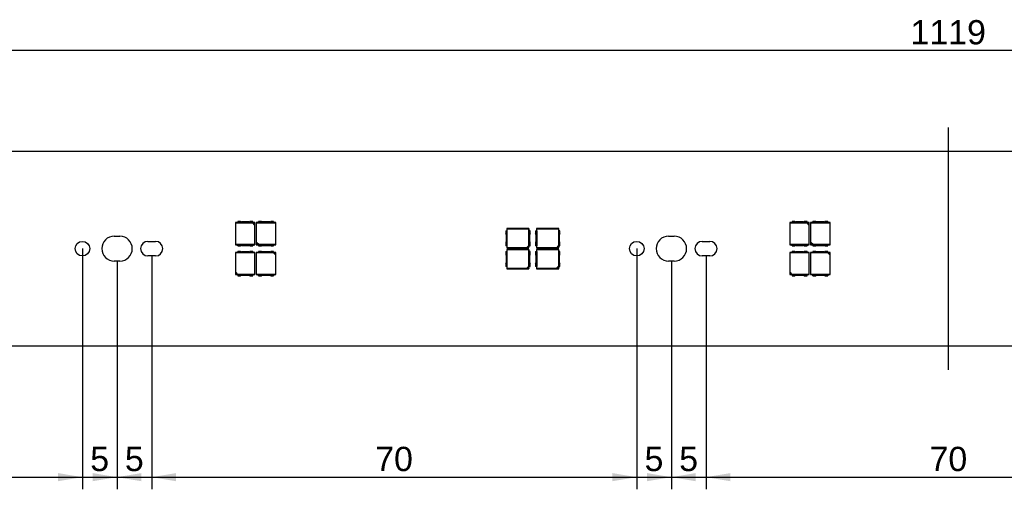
# Model space of a CAD drawing. Header units: millimetres. Extents: x 35 to 1170, y 11 to 451.
# Tile 8 of 19: x 461 to 603, y 294 to 362. Entities that reach past the tile are written whole.
import ezdxf
from ezdxf.enums import TextEntityAlignment as Align
from ezdxf.lldxf.tags import DXFTag

# ---------------------------------------------------------------- set-up
doc = ezdxf.new("R2010")
doc.units = ezdxf.units.MM
doc.layers.add('Default', color=7, linetype='Continuous')
doc.layers.add('LINLED_1120X28MM', color=7, linetype='Continuous')
doc.styles.add('SEACAD_Arial', font='arial.ttf')
tags = doc.linetypes.add('CENTER2', pattern=[28.575, 19.05, -3.175, 3.175, -3.175]).pattern_tags.tags
tags[10:11] = [DXFTag(74, 4), DXFTag(75, 0), DXFTag(340, '0'), DXFTag(46, 0.0), DXFTag(50, 0.0), DXFTag(44, 0.0), DXFTag(45, 0.0)]
tags[8:9] = [DXFTag(74, 4), DXFTag(75, 0), DXFTag(340, '0'), DXFTag(46, 0.0), DXFTag(50, 0.0), DXFTag(44, 0.0), DXFTag(45, 0.0)]
tags[6:7] = [DXFTag(74, 4), DXFTag(75, 0), DXFTag(340, '0'), DXFTag(46, 0.0), DXFTag(50, 0.0), DXFTag(44, 0.0), DXFTag(45, 0.0)]
tags[4:5] = [DXFTag(74, 4), DXFTag(75, 0), DXFTag(340, '0'), DXFTag(46, 0.0), DXFTag(50, 0.0), DXFTag(44, 0.0), DXFTag(45, 0.0)]
doc.dimstyles.new('ISO', dxfattribs={"dimtxt": 3.5, "dimasz": 3.5, "dimexe": 1.75, "dimexo": 0, "dimgap": 0.875, "dimtad": 1, "dimtxsty": 'SEACAD_Arial', "dimblk1": '_SE_FILLED', "dimblk2": '_SE_FILLED', "dimsah": 1, "dimcen": 1.75, "dimadec": 0, "dimazin": 0, "dimtfac": 0.5, "dimtdec": 3, "dimtmove": 0, "dimatfit": 3, "dimfxl": 1, "dimarcsym": 0})

# ---------------------------------------------------------------- blocks, each defined once
blk = doc.blocks.new('SEANNOT_GROUP4')
at = {"layer": 'Default', "color": 7, "linetype": 'CENTER2'}
blk.add_line((594.85, 311.05), (594.85, 346.05), dxfattribs=at)
blk = doc.blocks.new('SE')
at = {"layer": 'LINLED_1120X28MM', "color": 7, "linetype": 'Continuous'}
for p, q in [((1151.35, 342.55), (38.35, 342.55)), ((492.26, 332.3), (491.95, 332.3)), ((491.95, 332.3), (491.98, 332.27)), ((491.95, 332.3), (491.95, 329.1)), ((491.98, 332.27), (494.4, 332.27)), ((491.98, 329.13), (491.98, 332.27)), ((492.68, 332.45), (492.26, 332.45)), ((492.26, 332.45), (492.26, 332.29)), ((494.44, 332.29), (492.26, 332.29)), ((493.89, 332.4), (492.81, 332.4)), ((494.44, 332.45), (494.02, 332.45)), ((494.4, 332.27), (494.44, 332.28)), ((494.4, 332.27), (494.71, 331.95)), ((494.44, 332.29), (494.44, 332.45)), ((494.75, 332.3), (494.44, 332.3)), ((494.73, 332.28), (494.44, 332.28)), ((494.44, 332.28), (494.73, 332)), ((494.73, 332), (494.71, 331.95)), ((494.71, 331.95), (494.71, 329.13)), ((494.73, 332.28), (494.75, 332.3)), ((494.73, 332), (494.73, 332.28)), ((494.75, 329.1), (494.75, 332.3)), ((494.98, 332.27), (494.95, 332.3)), ((494.95, 332.3), (494.95, 329.1)), ((495.26, 332.3), (494.95, 332.3)), ((494.98, 329.45), (494.98, 332.27)), ((494.98, 332.27), (497.71, 332.27)), ((495.26, 332.29), (495.26, 332.45)), ((495.68, 332.45), (495.26, 332.45)), ((497.44, 332.29), (495.26, 332.29)), ((496.89, 332.4), (495.81, 332.4)), ((497.44, 332.45), (497.02, 332.45)), ((497.44, 332.45), (497.44, 332.29)), ((497.75, 332.3), (497.44, 332.3)), ((497.71, 332.27), (497.75, 332.3)), ((497.71, 332.27), (497.71, 329.13)), ((497.75, 329.1), (497.75, 332.3)), ((530.95, 331.14), (531.11, 331.14)), ((530.95, 331.14), (530.95, 330.72)), ((531.13, 331.42), (531.1, 331.45)), ((531.1, 331.45), (531.1, 331.14)), ((534.3, 331.45), (531.1, 331.45)), ((531.11, 331.14), (531.11, 328.96)), ((531.13, 328.68), (531.13, 331.42)), ((531.13, 331.42), (534.26, 331.42)), ((534.3, 331.45), (534.26, 331.42)), ((534.26, 331.42), (534.26, 329)), ((534.29, 328.96), (534.29, 331.14)), ((534.45, 331.14), (534.29, 331.14)), ((534.3, 331.14), (534.3, 331.45)), ((534.45, 330.72), (534.45, 331.14)), ((535.25, 331.14), (535.41, 331.14)), ((535.25, 331.14), (535.25, 330.72)), ((535.43, 331.42), (535.4, 331.45)), ((535.4, 331.45), (535.4, 331.14)), ((538.6, 331.45), (535.4, 331.45)), ((535.41, 331.14), (535.41, 328.96)), ((535.43, 328.68), (535.43, 331.42)), ((535.43, 331.42), (538.56, 331.42)), ((538.6, 331.45), (538.56, 331.42)), ((538.56, 331.42), (538.56, 329)), ((538.59, 328.96), (538.59, 331.14)), ((538.75, 331.14), (538.59, 331.14)), ((538.6, 331.14), (538.6, 331.45)), ((538.75, 330.72), (538.75, 331.14)), ((572.26, 332.3), (571.95, 332.3)), ((571.95, 332.3), (571.98, 332.27)), ((571.95, 332.3), (571.95, 329.1)), ((571.98, 332.27), (574.4, 332.27)), ((571.98, 329.13), (571.98, 332.27)), ((572.68, 332.45), (572.26, 332.45)), ((572.26, 332.45), (572.26, 332.29)), ((574.44, 332.29), (572.26, 332.29)), ((573.89, 332.4), (572.81, 332.4)), ((574.44, 332.45), (574.02, 332.45)), ((574.4, 332.27), (574.44, 332.28)), ((574.4, 332.27), (574.71, 331.95)), ((574.44, 332.29), (574.44, 332.45)), ((574.75, 332.3), (574.44, 332.3)), ((574.73, 332.28), (574.44, 332.28)), ((574.44, 332.28), (574.73, 332)), ((574.73, 332), (574.71, 331.95)), ((574.71, 331.95), (574.71, 329.13)), ((574.73, 332.28), (574.75, 332.3)), ((574.73, 332), (574.73, 332.28)), ((574.75, 329.1), (574.75, 332.3)), ((574.98, 332.27), (574.95, 332.3)), ((574.95, 332.3), (574.95, 329.1)), ((575.26, 332.3), (574.95, 332.3)), ((574.98, 329.45), (574.98, 332.27)), ((574.98, 332.27), (577.71, 332.27)), ((575.26, 332.29), (575.26, 332.45)), ((575.68, 332.45), (575.26, 332.45)), ((577.44, 332.29), (575.26, 332.29)), ((576.89, 332.4), (575.81, 332.4)), ((577.44, 332.45), (577.02, 332.45)), ((577.44, 332.45), (577.44, 332.29)), ((577.75, 332.3), (577.44, 332.3)), ((577.71, 332.27), (577.75, 332.3)), ((577.71, 332.27), (577.71, 329.13)), ((577.75, 329.1), (577.75, 332.3)), ((474.45, 330.35), (475.25, 330.35)), ((531, 330.59), (531, 329.51)), ((534.4, 329.51), (534.4, 330.59)), ((535.3, 330.59), (535.3, 329.51)), ((538.7, 329.51), (538.7, 330.59)), ((554.45, 330.35), (555.25, 330.35)), ((479.3, 329.6), (480.4, 329.6)), ((491.98, 329.13), (491.95, 329.1)), ((491.95, 329.1), (492.26, 329.1)), ((494.71, 329.13), (491.98, 329.13)), ((492.26, 329.11), (494.44, 329.11)), ((492.26, 328.95), (492.26, 329.11)), ((492.26, 328.95), (492.68, 328.95)), ((492.81, 329), (493.89, 329)), ((494.02, 328.95), (494.44, 328.95)), ((494.44, 329.11), (494.44, 328.95)), ((494.44, 329.1), (494.75, 329.1)), ((494.71, 329.13), (494.75, 329.1)), ((494.97, 329.12), (494.95, 329.1)), ((494.95, 329.1), (495.26, 329.1)), ((494.97, 329.4), (494.98, 329.45)), ((494.97, 329.4), (494.97, 329.12)), ((495.25, 329.12), (494.97, 329.4)), ((494.97, 329.12), (495.25, 329.12)), ((495.3, 329.13), (494.98, 329.45)), ((495.3, 329.13), (495.25, 329.12)), ((495.26, 329.11), (497.44, 329.11)), ((495.26, 329.11), (495.26, 328.95)), ((495.26, 328.95), (495.68, 328.95)), ((497.71, 329.13), (495.3, 329.13)), ((495.81, 329), (496.89, 329)), ((497.02, 328.95), (497.44, 328.95)), ((497.44, 328.95), (497.44, 329.11)), ((497.44, 329.1), (497.75, 329.1)), ((497.75, 329.1), (497.71, 329.13)), ((530.95, 329.38), (530.95, 328.96)), ((531.11, 328.96), (530.95, 328.96)), ((531.1, 328.96), (531.1, 328.65)), ((531.13, 328.68), (531.1, 328.65)), ((531.1, 328.65), (534.3, 328.65)), ((531.13, 328.42), (531.1, 328.45)), ((531.1, 328.45), (531.1, 328.14)), ((534.3, 328.45), (531.1, 328.45)), ((533.95, 328.68), (531.13, 328.68)), ((531.13, 325.68), (531.13, 328.42)), ((531.13, 328.42), (534.26, 328.42)), ((534.26, 329), (533.95, 328.68)), ((533.99, 328.67), (533.95, 328.68)), ((534.28, 328.95), (533.99, 328.67)), ((533.99, 328.67), (534.28, 328.67)), ((534.26, 329), (534.28, 328.95)), ((534.3, 328.45), (534.26, 328.42)), ((534.26, 328.42), (534.26, 326)), ((534.28, 328.67), (534.28, 328.95)), ((534.28, 328.67), (534.3, 328.65)), ((534.29, 328.96), (534.45, 328.96)), ((534.3, 328.65), (534.3, 328.96)), ((534.3, 328.14), (534.3, 328.45)), ((534.45, 328.96), (534.45, 329.38)), ((535.25, 329.38), (535.25, 328.96)), ((535.41, 328.96), (535.25, 328.96)), ((535.4, 328.96), (535.4, 328.65)), ((535.43, 328.68), (535.4, 328.65)), ((535.4, 328.65), (538.6, 328.65)), ((535.43, 328.42), (535.4, 328.45)), ((535.4, 328.45), (535.4, 328.14)), ((538.6, 328.45), (535.4, 328.45)), ((538.25, 328.68), (535.43, 328.68)), ((535.43, 325.68), (535.43, 328.42)), ((535.43, 328.42), (538.56, 328.42)), ((538.56, 329), (538.25, 328.68)), ((538.29, 328.67), (538.25, 328.68)), ((538.58, 328.95), (538.29, 328.67)), ((538.29, 328.67), (538.58, 328.67)), ((538.56, 329), (538.58, 328.95)), ((538.6, 328.45), (538.56, 328.42)), ((538.56, 328.42), (538.56, 326)), ((538.58, 328.67), (538.58, 328.95)), ((538.58, 328.67), (538.6, 328.65)), ((538.59, 328.96), (538.75, 328.96)), ((538.6, 328.65), (538.6, 328.96)), ((538.6, 328.14), (538.6, 328.45)), ((538.75, 328.96), (538.75, 329.38)), ((559.3, 329.6), (560.4, 329.6)), ((571.98, 329.13), (571.95, 329.1)), ((571.95, 329.1), (572.26, 329.1)), ((574.71, 329.13), (571.98, 329.13)), ((572.26, 329.11), (574.44, 329.11)), ((572.26, 328.95), (572.26, 329.11)), ((572.26, 328.95), (572.68, 328.95)), ((572.81, 329), (573.89, 329)), ((574.02, 328.95), (574.44, 328.95)), ((574.44, 329.11), (574.44, 328.95)), ((574.44, 329.1), (574.75, 329.1)), ((574.71, 329.13), (574.75, 329.1)), ((574.97, 329.12), (574.95, 329.1)), ((574.95, 329.1), (575.26, 329.1)), ((574.97, 329.4), (574.98, 329.45)), ((574.97, 329.4), (574.97, 329.12)), ((575.25, 329.12), (574.97, 329.4)), ((574.97, 329.12), (575.25, 329.12)), ((575.3, 329.13), (574.98, 329.45)), ((575.3, 329.13), (575.25, 329.12)), ((575.26, 329.11), (577.44, 329.11)), ((575.26, 329.11), (575.26, 328.95)), ((575.26, 328.95), (575.68, 328.95)), ((577.71, 329.13), (575.3, 329.13)), ((575.81, 329), (576.89, 329)), ((577.02, 328.95), (577.44, 328.95)), ((577.44, 328.95), (577.44, 329.11)), ((577.44, 329.1), (577.75, 329.1)), ((577.75, 329.1), (577.71, 329.13)), ((480.4, 327.5), (479.3, 327.5)), ((491.98, 327.97), (491.95, 328)), ((491.95, 328), (491.95, 324.8)), ((492.26, 328), (491.95, 328)), ((491.98, 325.15), (491.98, 327.97)), ((491.98, 327.97), (494.71, 327.97)), ((492.26, 327.99), (492.26, 328.15)), ((492.68, 328.15), (492.26, 328.15)), ((494.44, 327.99), (492.26, 327.99)), ((493.89, 328.1), (492.81, 328.1)), ((494.44, 328.15), (494.02, 328.15)), ((494.44, 328.15), (494.44, 327.99)), ((494.75, 328), (494.44, 328)), ((494.71, 327.97), (494.75, 328)), ((494.71, 327.97), (494.71, 324.83)), ((494.75, 324.8), (494.75, 328)), ((495.26, 328), (494.95, 328)), ((494.95, 328), (494.98, 327.97)), ((494.95, 328), (494.95, 324.8)), ((494.98, 327.97), (497.4, 327.97)), ((494.98, 324.83), (494.98, 327.97)), ((495.68, 328.15), (495.26, 328.15)), ((495.26, 328.15), (495.26, 327.99)), ((497.44, 327.99), (495.26, 327.99)), ((496.89, 328.1), (495.81, 328.1)), ((497.44, 328.15), (497.02, 328.15)), ((497.4, 327.97), (497.44, 327.98)), ((497.4, 327.97), (497.71, 327.65)), ((497.44, 327.99), (497.44, 328.15)), ((497.75, 328), (497.44, 328)), ((497.73, 327.98), (497.44, 327.98)), ((497.44, 327.98), (497.73, 327.7)), ((497.73, 327.7), (497.71, 327.65)), ((497.71, 327.65), (497.71, 324.83)), ((497.73, 327.98), (497.75, 328)), ((497.73, 327.7), (497.73, 327.98)), ((497.75, 324.8), (497.75, 328)), ((530.95, 328.14), (531.11, 328.14)), ((530.95, 328.14), (530.95, 327.72)), ((531, 327.59), (531, 326.51)), ((531.11, 328.14), (531.11, 325.96)), ((534.29, 325.96), (534.29, 328.14)), ((534.45, 328.14), (534.29, 328.14)), ((534.4, 326.51), (534.4, 327.59)), ((534.45, 327.72), (534.45, 328.14)), ((535.25, 328.14), (535.41, 328.14)), ((535.25, 328.14), (535.25, 327.72)), ((535.3, 327.59), (535.3, 326.51)), ((535.41, 328.14), (535.41, 325.96)), ((538.59, 325.96), (538.59, 328.14)), ((538.75, 328.14), (538.59, 328.14)), ((538.7, 326.51), (538.7, 327.59)), ((538.75, 327.72), (538.75, 328.14)), ((560.4, 327.5), (559.3, 327.5)), ((571.98, 327.97), (571.95, 328)), ((571.95, 328), (571.95, 324.8)), ((572.26, 328), (571.95, 328)), ((571.98, 325.15), (571.98, 327.97)), ((571.98, 327.97), (574.71, 327.97)), ((572.26, 327.99), (572.26, 328.15)), ((572.68, 328.15), (572.26, 328.15)), ((574.44, 327.99), (572.26, 327.99)), ((573.89, 328.1), (572.81, 328.1)), ((574.44, 328.15), (574.02, 328.15)), ((574.44, 328.15), (574.44, 327.99)), ((574.75, 328), (574.44, 328)), ((574.71, 327.97), (574.75, 328)), ((574.71, 327.97), (574.71, 324.83)), ((574.75, 324.8), (574.75, 328)), ((575.26, 328), (574.95, 328)), ((574.95, 328), (574.98, 327.97)), ((574.95, 328), (574.95, 324.8)), ((574.98, 327.97), (577.4, 327.97)), ((574.98, 324.83), (574.98, 327.97)), ((575.68, 328.15), (575.26, 328.15)), ((575.26, 328.15), (575.26, 327.99)), ((577.44, 327.99), (575.26, 327.99)), ((576.89, 328.1), (575.81, 328.1)), ((577.44, 328.15), (577.02, 328.15)), ((577.4, 327.97), (577.44, 327.98)), ((577.4, 327.97), (577.71, 327.65)), ((577.44, 327.99), (577.44, 328.15)), ((577.75, 328), (577.44, 328)), ((577.73, 327.98), (577.44, 327.98)), ((577.44, 327.98), (577.73, 327.7)), ((577.73, 327.7), (577.71, 327.65)), ((577.71, 327.65), (577.71, 324.83)), ((577.73, 327.98), (577.75, 328)), ((577.73, 327.7), (577.73, 327.98)), ((577.75, 324.8), (577.75, 328)), ((475.25, 326.75), (474.45, 326.75)), ((530.95, 326.38), (530.95, 325.96)), ((531.11, 325.96), (530.95, 325.96)), ((531.1, 325.96), (531.1, 325.65)), ((531.13, 325.68), (531.1, 325.65)), ((531.1, 325.65), (534.3, 325.65)), ((533.95, 325.68), (531.13, 325.68)), ((534.26, 326), (533.95, 325.68)), ((533.99, 325.67), (533.95, 325.68)), ((534.28, 325.95), (533.99, 325.67)), ((533.99, 325.67), (534.28, 325.67)), ((534.26, 326), (534.28, 325.95)), ((534.28, 325.67), (534.28, 325.95)), ((534.28, 325.67), (534.3, 325.65)), ((534.29, 325.96), (534.45, 325.96)), ((534.3, 325.65), (534.3, 325.96)), ((534.45, 325.96), (534.45, 326.38)), ((535.25, 326.38), (535.25, 325.96)), ((535.41, 325.96), (535.25, 325.96)), ((535.4, 325.96), (535.4, 325.65)), ((535.43, 325.68), (535.4, 325.65)), ((535.4, 325.65), (538.6, 325.65)), ((538.25, 325.68), (535.43, 325.68)), ((538.56, 326), (538.25, 325.68)), ((538.29, 325.67), (538.25, 325.68)), ((538.58, 325.95), (538.29, 325.67)), ((538.29, 325.67), (538.58, 325.67)), ((538.56, 326), (538.58, 325.95)), ((538.58, 325.67), (538.58, 325.95)), ((538.58, 325.67), (538.6, 325.65)), ((538.59, 325.96), (538.75, 325.96)), ((538.6, 325.65), (538.6, 325.96)), ((538.75, 325.96), (538.75, 326.38)), ((555.25, 326.75), (554.45, 326.75)), ((491.97, 324.82), (491.95, 324.8)), ((491.95, 324.8), (492.26, 324.8)), ((491.97, 325.1), (491.98, 325.15)), ((491.97, 325.1), (491.97, 324.82)), ((492.25, 324.82), (491.97, 325.1)), ((491.97, 324.82), (492.25, 324.82)), ((492.3, 324.83), (491.98, 325.15)), ((492.3, 324.83), (492.25, 324.82)), ((492.26, 324.81), (494.44, 324.81)), ((492.26, 324.81), (492.26, 324.65)), ((492.26, 324.65), (492.68, 324.65)), ((494.71, 324.83), (492.3, 324.83)), ((492.81, 324.7), (493.89, 324.7)), ((494.02, 324.65), (494.44, 324.65)), ((494.44, 324.65), (494.44, 324.81)), ((494.44, 324.8), (494.75, 324.8)), ((494.75, 324.8), (494.71, 324.83)), ((494.98, 324.83), (494.95, 324.8)), ((494.95, 324.8), (495.26, 324.8)), ((497.71, 324.83), (494.98, 324.83)), ((495.26, 324.81), (497.44, 324.81)), ((495.26, 324.65), (495.26, 324.81)), ((495.26, 324.65), (495.68, 324.65)), ((495.81, 324.7), (496.89, 324.7)), ((497.02, 324.65), (497.44, 324.65)), ((497.44, 324.81), (497.44, 324.65)), ((497.44, 324.8), (497.75, 324.8)), ((497.71, 324.83), (497.75, 324.8)), ((571.97, 324.82), (571.95, 324.8)), ((571.95, 324.8), (572.26, 324.8)), ((571.97, 325.1), (571.98, 325.15)), ((571.97, 325.1), (571.97, 324.82)), ((572.25, 324.82), (571.97, 325.1)), ((571.97, 324.82), (572.25, 324.82)), ((572.3, 324.83), (571.98, 325.15)), ((572.3, 324.83), (572.25, 324.82)), ((572.26, 324.81), (574.44, 324.81)), ((572.26, 324.81), (572.26, 324.65)), ((572.26, 324.65), (572.68, 324.65)), ((574.71, 324.83), (572.3, 324.83)), ((572.81, 324.7), (573.89, 324.7)), ((574.02, 324.65), (574.44, 324.65)), ((574.44, 324.65), (574.44, 324.81)), ((574.44, 324.8), (574.75, 324.8)), ((574.75, 324.8), (574.71, 324.83)), ((574.98, 324.83), (574.95, 324.8)), ((574.95, 324.8), (575.26, 324.8)), ((577.71, 324.83), (574.98, 324.83)), ((575.26, 324.81), (577.44, 324.81)), ((575.26, 324.65), (575.26, 324.81)), ((575.26, 324.65), (575.68, 324.65)), ((575.81, 324.7), (576.89, 324.7)), ((577.02, 324.65), (577.44, 324.65)), ((577.44, 324.81), (577.44, 324.65)), ((577.44, 324.8), (577.75, 324.8)), ((577.71, 324.83), (577.75, 324.8)), ((38.35, 314.55), (1151.35, 314.55))]:
    blk.add_line(p, q, dxfattribs=at)
for centre in [(469.85, 328.55), (549.85, 328.55)]:
    blk.add_circle(centre, 1.05, dxfattribs=at)
for centre, radius, start, end in [((492.81, 332.6), 0.2, 228.5904, 270), ((493.89, 332.6), 0.2, 270, 311.4096), ((495.81, 332.6), 0.2, 228.5904, 270), ((496.89, 332.6), 0.2, 270, 311.4096), ((572.81, 332.6), 0.2, 228.5904, 270), ((573.89, 332.6), 0.2, 270, 311.4096), ((575.81, 332.6), 0.2, 228.5904, 270), ((576.89, 332.6), 0.2, 270, 311.4096), ((474.45, 328.55), 1.8, 90, 270), ((475.25, 328.55), 1.8, 270, 90), ((530.8, 330.59), 0.2, 0, 41.4096), ((534.6, 330.59), 0.2, 138.5904, 180), ((535.1, 330.59), 0.2, 0, 41.4096), ((538.9, 330.59), 0.2, 138.5904, 180), ((554.45, 328.55), 1.8, 90, 270), ((555.25, 328.55), 1.8, 270, 90), ((479.3, 328.55), 1.05, 90, 270), ((480.4, 328.55), 1.05, 270, 90), ((492.81, 328.8), 0.2, 90, 131.4096), ((493.89, 328.8), 0.2, 48.5904, 90), ((495.81, 328.8), 0.2, 90, 131.4096), ((496.89, 328.8), 0.2, 48.5904, 90), ((530.8, 329.51), 0.2, 318.5904, 360), ((534.6, 329.51), 0.2, 180, 221.4096), ((535.1, 329.51), 0.2, 318.5904, 360), ((538.9, 329.51), 0.2, 180, 221.4096), ((559.3, 328.55), 1.05, 90, 270), ((560.4, 328.55), 1.05, 270, 90), ((572.81, 328.8), 0.2, 90, 131.4096), ((573.89, 328.8), 0.2, 48.5904, 90), ((575.81, 328.8), 0.2, 90, 131.4096), ((576.89, 328.8), 0.2, 48.5904, 90), ((492.81, 328.3), 0.2, 228.5904, 270), ((493.89, 328.3), 0.2, 270, 311.4096), ((495.81, 328.3), 0.2, 228.5904, 270), ((496.89, 328.3), 0.2, 270, 311.4096), ((530.8, 327.59), 0.2, 0, 41.4096), ((534.6, 327.59), 0.2, 138.5904, 180), ((535.1, 327.59), 0.2, 0, 41.4096), ((538.9, 327.59), 0.2, 138.5904, 180), ((572.81, 328.3), 0.2, 228.5904, 270), ((573.89, 328.3), 0.2, 270, 311.4096), ((575.81, 328.3), 0.2, 228.5904, 270), ((576.89, 328.3), 0.2, 270, 311.4096), ((530.8, 326.51), 0.2, 318.5904, 360), ((534.6, 326.51), 0.2, 180, 221.4096), ((535.1, 326.51), 0.2, 318.5904, 360), ((538.9, 326.51), 0.2, 180, 221.4096), ((492.81, 324.5), 0.2, 90, 131.4096), ((493.89, 324.5), 0.2, 48.5904, 90), ((495.81, 324.5), 0.2, 90, 131.4096), ((496.89, 324.5), 0.2, 48.5904, 90), ((572.81, 324.5), 0.2, 90, 131.4096), ((573.89, 324.5), 0.2, 48.5904, 90), ((575.81, 324.5), 0.2, 90, 131.4096), ((576.89, 324.5), 0.2, 48.5904, 90)]:
    blk.add_arc(centre, radius, start, end, dxfattribs=at)
blk = doc.blocks.new('DMBLK130')
at = {"layer": 'Default', "linetype": 'Continuous'}
for points in [[(443.35, 295), (443.35, 296.17), (439.85, 295.58)], [(466.35, 295), (469.85, 295.58), (466.35, 296.17)]]:
    blk.add_hatch(color=7, dxfattribs=at).paths.add_polyline_path(points)
at = {"layer": 'Default', "color": 7, "linetype": 'Continuous'}
for p, q in [((439.85, 328.55), (439.85, 293.83)), ((469.85, 328.55), (469.85, 293.83)), ((439.85, 295.58), (469.85, 295.58))]:
    blk.add_line(p, q, dxfattribs=at)
at = {"layer": 'Default', "color": 7, "linetype": 'Continuous', "style": 'SEACAD_Arial'}
blk.add_text('30', height=3.5, dxfattribs=at).set_placement((452.11, 299.96), align=Align.TOP_LEFT)
blk = doc.blocks.new('_SE_FILLED')
at = {"color": 0}
blk.add_line((0, 0), (-1, 0), dxfattribs=at)
blk.add_solid([(0, 0), (-1, -0.1665), (-1, 0.1665), (0, 0)], dxfattribs=at)
blk = doc.blocks.new('DMBLK131')
at = {"layer": 'Default', "linetype": 'Continuous'}
for points in [[(466.35, 295), (469.85, 295.58), (466.35, 296.17)], [(478.35, 295), (478.35, 296.17), (474.85, 295.58)]]:
    blk.add_hatch(color=7, dxfattribs=at).paths.add_polyline_path(points)
at = {"layer": 'Default', "color": 7, "linetype": 'Continuous'}
for p, q in [((469.85, 328.55), (469.85, 293.83)), ((474.85, 326.75), (474.85, 293.83)), ((462.85, 295.58), (481.85, 295.58))]:
    blk.add_line(p, q, dxfattribs=at)
at = {"layer": 'Default', "color": 7, "linetype": 'Continuous', "style": 'SEACAD_Arial'}
blk.add_text('5', height=3.5, dxfattribs=at).set_placement((470.98, 299.96), align=Align.TOP_LEFT)
blk = doc.blocks.new('DMBLK132')
at = {"layer": 'Default', "linetype": 'Continuous'}
for points in [[(471.35, 295), (474.85, 295.58), (471.35, 296.17)], [(483.35, 295), (483.35, 296.17), (479.85, 295.58)]]:
    blk.add_hatch(color=7, dxfattribs=at).paths.add_polyline_path(points)
at = {"layer": 'Default', "color": 7, "linetype": 'Continuous'}
for p, q in [((479.85, 327.5), (479.85, 293.83)), ((474.85, 326.75), (474.85, 293.83)), ((467.85, 295.58), (486.85, 295.58))]:
    blk.add_line(p, q, dxfattribs=at)
at = {"layer": 'Default', "color": 7, "linetype": 'Continuous', "style": 'SEACAD_Arial'}
blk.add_text('5', height=3.5, dxfattribs=at).set_placement((475.98, 299.96), align=Align.TOP_LEFT)
blk = doc.blocks.new('DMBLK133')
at = {"layer": 'Default', "linetype": 'Continuous'}
for points in [[(483.35, 295), (483.35, 296.17), (479.85, 295.58)], [(546.35, 295), (549.85, 295.58), (546.35, 296.17)]]:
    blk.add_hatch(color=7, dxfattribs=at).paths.add_polyline_path(points)
at = {"layer": 'Default', "color": 7, "linetype": 'Continuous'}
for p, q in [((549.85, 328.55), (549.85, 293.83)), ((479.85, 327.5), (479.85, 293.83)), ((479.85, 295.58), (549.85, 295.58))]:
    blk.add_line(p, q, dxfattribs=at)
at = {"layer": 'Default', "color": 7, "linetype": 'Continuous', "style": 'SEACAD_Arial'}
blk.add_text('70', height=3.5, dxfattribs=at).set_placement((512.11, 299.96), align=Align.TOP_LEFT)
blk = doc.blocks.new('DMBLK134')
at = {"layer": 'Default', "linetype": 'Continuous'}
for points in [[(546.35, 295), (549.85, 295.58), (546.35, 296.17)], [(558.35, 295), (558.35, 296.17), (554.85, 295.58)]]:
    blk.add_hatch(color=7, dxfattribs=at).paths.add_polyline_path(points)
at = {"layer": 'Default', "color": 7, "linetype": 'Continuous'}
for p, q in [((549.85, 328.55), (549.85, 293.83)), ((554.85, 326.75), (554.85, 293.83)), ((542.85, 295.58), (561.85, 295.58))]:
    blk.add_line(p, q, dxfattribs=at)
at = {"layer": 'Default', "color": 7, "linetype": 'Continuous', "style": 'SEACAD_Arial'}
blk.add_text('5', height=3.5, dxfattribs=at).set_placement((550.98, 299.96), align=Align.TOP_LEFT)
blk = doc.blocks.new('DMBLK135')
at = {"layer": 'Default', "linetype": 'Continuous'}
for points in [[(551.35, 295), (554.85, 295.58), (551.35, 296.17)], [(563.35, 295), (563.35, 296.17), (559.85, 295.58)]]:
    blk.add_hatch(color=7, dxfattribs=at).paths.add_polyline_path(points)
at = {"layer": 'Default', "color": 7, "linetype": 'Continuous'}
for p, q in [((559.85, 327.5), (559.85, 293.83)), ((554.85, 326.75), (554.85, 293.83)), ((547.85, 295.58), (566.85, 295.58))]:
    blk.add_line(p, q, dxfattribs=at)
at = {"layer": 'Default', "color": 7, "linetype": 'Continuous', "style": 'SEACAD_Arial'}
blk.add_text('5', height=3.5, dxfattribs=at).set_placement((555.98, 299.96), align=Align.TOP_LEFT)
blk = doc.blocks.new('DMBLK136')
at = {"layer": 'Default', "linetype": 'Continuous'}
for points in [[(563.35, 295), (563.35, 296.17), (559.85, 295.58)], [(626.35, 295), (629.85, 295.58), (626.35, 296.17)]]:
    blk.add_hatch(color=7, dxfattribs=at).paths.add_polyline_path(points)
at = {"layer": 'Default', "color": 7, "linetype": 'Continuous'}
for p, q in [((559.85, 327.5), (559.85, 293.83)), ((629.85, 327.5), (629.85, 293.83)), ((559.85, 295.58), (629.85, 295.58))]:
    blk.add_line(p, q, dxfattribs=at)
at = {"layer": 'Default', "color": 7, "linetype": 'Continuous', "style": 'SEACAD_Arial'}
blk.add_text('70', height=3.5, dxfattribs=at).set_placement((592.11, 299.96), align=Align.TOP_LEFT)
blk = doc.blocks.new('DMBLK161')
at = {"layer": 'Default', "linetype": 'Continuous'}
for points in [[(38.85, 357.72), (35.35, 357.14), (38.85, 356.56)], [(1150.85, 357.72), (1150.85, 356.56), (1154.35, 357.14)]]:
    blk.add_hatch(color=7, dxfattribs=at).paths.add_polyline_path(points)
at = {"layer": 'Default', "color": 7, "linetype": 'Continuous'}
for p, q in [((35.35, 339.55), (35.35, 358.89)), ((1154.35, 339.55), (1154.35, 358.89)), ((1154.35, 357.14), (35.35, 357.14))]:
    blk.add_line(p, q, dxfattribs=at)
at = {"layer": 'Default', "color": 7, "linetype": 'Continuous', "style": 'SEACAD_Arial'}
blk.add_text('1119', height=3.5, dxfattribs=at).set_placement((589.37, 361.52), align=Align.TOP_LEFT)

msp = doc.modelspace()

# ---------------------------------------------------------------- block references
at = {"layer": 'Default'}
for name in ['SEANNOT_GROUP4', 'SE']:
    msp.add_blockref(name, (0, 0), dxfattribs=at)

# ---------------------------------------------------------------- dimensions: what is measured, and where the dimension line sits
at = {"layer": 'Default', "color": 7, "linetype": 'Continuous'}
for base, p1, p2, angle, picture, middle in [((1154.349, 357.141), (1154.349, 317.55), (35.349, 317.55), 180, 'DMBLK161', (594.849, 357.141)), ((439.849, 295.582), (439.849, 328.55), (469.849, 328.55), 0, 'DMBLK130', (454.849, 295.582)), ((559.849, 295.582), (559.849, 327.5), (629.849, 327.5), 0, 'DMBLK136', (594.849, 295.582))]:
    dim = msp.add_linear_dim(base=base, p1=p1, p2=p2, angle=angle, text='\\A1;<>', dimstyle='ISO', dxfattribs=at)
    dim.commit()
    dim.dimension.update_dxf_attribs({"geometry": picture, "text_midpoint": middle, "dimtype": 161})
for base, p1, p2, picture, middle in [((474.849, 295.582), (469.849, 328.55), (474.849, 326.75), 'DMBLK131', (472.349, 295.582)), ((549.849, 295.582), (479.849, 327.5), (549.849, 328.55), 'DMBLK133', (514.849, 295.582)), ((554.849, 295.582), (549.849, 328.55), (554.849, 326.75), 'DMBLK134', (552.349, 295.582)), ((479.849, 295.582), (474.849, 326.75), (479.849, 327.5), 'DMBLK132', (477.349, 295.582)), ((559.849, 295.582), (554.849, 326.75), (559.849, 327.5), 'DMBLK135', (557.349, 295.582))]:
    dim = msp.add_linear_dim(base=base, p1=p1, p2=p2, text='\\A1;<>', dimstyle='ISO', dxfattribs=at)
    dim.commit()
    dim.dimension.update_dxf_attribs({"geometry": picture, "text_midpoint": middle, "dimtype": 160})

doc.saveas('drawing.dxf')
